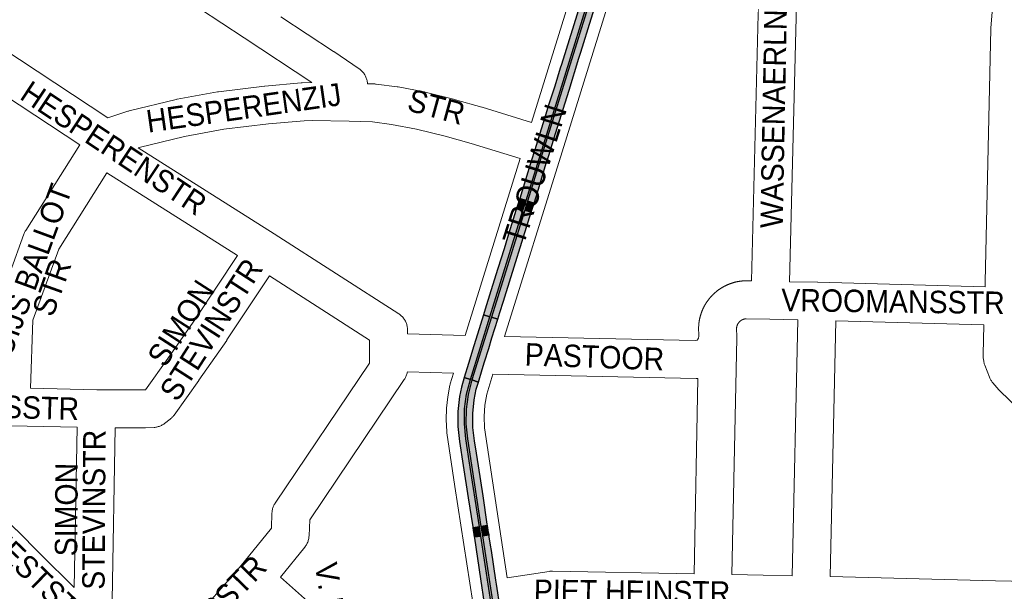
# Paper-space layout 'Layout1' of a CAD drawing. Header units: metres. Extents: x 123097 to 144122, y 392739 to 407589.
# Tile 174 of 256: x 133351 to 133689, y 395558 to 395754. Entities that reach past the tile are written whole.
import ezdxf
from ezdxf.enums import TextEntityAlignment as Align

# ---------------------------------------------------------------- set-up
doc = ezdxf.new("R2010")
doc.units = ezdxf.units.M
doc.header["$MEASUREMENT"] = 0
for name, color, linetype, lineweight in [('gs-anno-wegen algemeen tekst', 7, 'Continuous', 0), ('gs-knt-wegen algemeen', 7, 'Continuous', 0), ('ir-ARC-beton-hoofdwegen-te inspecteren', 253, 'Continuous', 0), ('ir-ARC-fietspaden naastliggend- te inspecteren', 1, 'Continuous', 0)]:
    doc.layers.add(name, color=color, linetype=linetype, lineweight=lineweight)
doc.styles.add('Style-Arial', font='arial.ttf')

psp = doc.layouts.get("Layout1")

# ---------------------------------------------------------------- hatches: boundary and pattern name
at = {"layer": 'ir-ARC-beton-hoofdwegen-te inspecteren', "linetype": 'Continuous', "lineweight": 13}
psp.add_hatch(color=252, dxfattribs=at).paths.add_polyline_path([(133520.527, 395192.83), (133520.017, 395192.869), (133525.415, 395269.294), (133525.679, 395272.975), (133530.465, 395339.8), (133530.721, 395343.372), (133533.595, 395384.166), (133533.902, 395388.566), (133534.697, 395399.983), (133534.777, 395401.93), (133534.726, 395409.1), (133534.398, 395413.802), (133533.837, 395418.482), (133525.247, 395473.935), (133521.954, 395495.076), (133521.413, 395498.55), (133519.274, 395512.283), (133513.59, 395549.133), (133509.351, 395576.809), (133508.866, 395579.976), (133505.405, 395602.568), (133504.266, 395610.118), (133503.726, 395615.242), (133503.802, 395620.394), (133504.493, 395625.499), (133505.788, 395630.486), (133512.455, 395651.978), (133523.906, 395688.773), (133524.858, 395691.83), (133529.322, 395706.172), (133555.577, 395790.581), (133556.536, 395793.65), (133568.133, 395830.755), (133578.753, 395865.055), (133579.702, 395868.12), (133585.859, 395888.005), (133587.194, 395892.301), (133588.485, 395896.455), (133598.385, 395928.316), (133602.813, 395944.038), (133605.58, 395954.435), (133606.4, 395957.516), (133618.22, 396001.923), (133619.292, 396006.821), (133624.91, 396033.677), (133625.574, 396036.855), (133627.679, 396046.925), (133629.943, 396057.756), (133630.902, 396062.624), (133631.653, 396067.529), (133635.526, 396096.695), (133636.092, 396096.611), (133632.19, 396067.465), (133631.459, 396062.539), (133630.465, 396057.659), (133628.192, 396046.807), (133626.086, 396036.748), (133625.42, 396033.57), (133619.871, 396006.689), (133618.759, 396001.798), (133606.929, 395957.377), (133606.106, 395954.286), (133603.355, 395943.956), (133601.236, 395936.027), (133598.898, 395928.16), (133589.007, 395896.292), (133587.717, 395892.137), (133586.383, 395887.838), (133580.233, 395867.957), (133579.284, 395864.891), (133568.64, 395830.484), (133557.073, 395793.481), (133556.109, 395790.398), (133529.985, 395706.386), (133525.399, 395691.652), (133524.447, 395688.593), (133513.004, 395651.816), (133506.31, 395630.324), (133505.042, 395625.395), (133504.359, 395620.351), (133504.27, 395615.262), (133504.776, 395610.198), (133509.411, 395580.06), (133509.898, 395576.89), (133514.143, 395549.23), (133519.835, 395512.326), (133521.963, 395498.639), (133522.502, 395495.168), (133525.776, 395474.109), (133534.372, 395418.527), (133534.928, 395413.78), (133535.254, 395409.012), (133535.313, 395401.896), (133535.241, 395399.958), (133534.423, 395388.523), (133534.055, 395383.387), (133531.225, 395343.335), (133530.969, 395339.767), (133526.18, 395272.941), (133525.916, 395269.269)])
at = {"layer": 'ir-ARC-fietspaden naastliggend- te inspecteren', "linetype": 'Continuous', "lineweight": 30}
for points in [[(133536.586, 395737.227), (133534.681, 395731.065), (133532.611, 395724.569), (133531.346, 395720.356), (133530.078, 395716.315), (133529.249, 395713.643), (133527.868, 395709.19), (133526.664, 395705.31), (133522.686, 395692.548), (133524.858, 395691.83), (133529.322, 395706.172), (133555.577, 395790.581), (133553.394, 395791.331), (133553.182, 395790.669), (133552.3, 395787.77), (133549.627, 395779.285), (133546.934, 395770.648), (133546.752, 395770.098), (133543.837, 395760.602), (133536.97, 395738.476)], [(133553.877, 395775.617), (133554.824, 395778.698), (133558.264, 395789.658), (133556.109, 395790.398), (133529.985, 395706.386), (133525.399, 395691.652), (133527.595, 395690.926), (133528.773, 395694.645), (133531.812, 395704.642), (133532.64, 395707.247), (133533.843, 395711.066), (133534.975, 395714.859), (133539.646, 395729.687), (133543.013, 395740.63), (133543.671, 395742.709), (133547.218, 395754.201), (133547.87, 395756.306), (133551.42, 395767.761), (133552.083, 395769.818)], [(133523.906, 395688.773), (133521.734, 395689.497), (133521.408, 395688.451), (133518.527, 395679.212), (133517.327, 395675.315), (133515.201, 395668.532), (133512.822, 395660.918), (133510.865, 395654.636), (133510.249, 395652.631), (133512.455, 395651.978)], [(133513.004, 395651.816), (133515.188, 395651.169), (133515.903, 395653.428), (133517.094, 395657.385), (133517.572, 395658.866), (133526.626, 395687.867), (133524.447, 395688.593)], [(133506.944, 395642.006), (133505.085, 395635.995), (133503.592, 395631.168), (133505.788, 395630.486), (133512.455, 395651.978), (133510.249, 395652.631), (133508.196, 395646.055)], [(133515.188, 395651.169), (133513.004, 395651.816), (133506.31, 395630.324), (133508.548, 395629.629), (133509.835, 395633.9), (133510.66, 395636.577), (133512.047, 395641.076), (133513.174, 395644.732)], [(133505.788, 395630.486), (133503.592, 395631.168), (133502.7, 395627.913), (133502.019, 395624.608), (133501.447, 395619.481), (133501.459, 395614.323), (133502.056, 395609.199), (133503.287, 395601.046), (133505.045, 395589.905), (133506.576, 395579.986), (133506.632, 395579.629), (133508.866, 395579.976), (133505.405, 395602.568), (133504.266, 395610.118), (133503.726, 395615.242), (133503.802, 395620.394), (133504.493, 395625.499)], [(133511.634, 395580.405), (133511.573, 395580.897), (133510.134, 395590.641), (133508.535, 395600.908), (133507.865, 395605.268), (133507.239, 395609.406), (133506.643, 395614.079), (133506.578, 395618.79), (133507.043, 395623.478), (133507.795, 395627.131), (133508.548, 395629.629), (133506.31, 395630.324), (133505.042, 395625.395), (133504.359, 395620.351), (133504.27, 395615.262), (133504.776, 395610.198), (133509.411, 395580.06)], [(133512.165, 395577.224), (133512.028, 395578.079), (133511.634, 395580.405), (133509.411, 395580.06), (133509.898, 395576.89)], [(133513.59, 395549.133), (133509.351, 395576.809), (133507.127, 395576.482), (133507.196, 395576.04), (133509.285, 395562.193), (133510.546, 395553.622), (133510.761, 395552.443), (133511.32, 395548.734)], [(133512.265, 395576.548), (133512.165, 395577.224), (133509.898, 395576.89), (133514.143, 395549.23), (133516.375, 395549.622), (133515.967, 395552.126), (133514.746, 395560.282), (133514.529, 395561.729), (133512.989, 395571.854), (133512.691, 395573.685)]]:
    psp.add_hatch(color=1, dxfattribs=at).paths.add_polyline_path(points, flags=0)

# ---------------------------------------------------------------- linework, layer by layer
at = {"layer": 'gs-knt-wegen algemeen', "color": 7, "linetype": 'Continuous', "flags": 128}
for points in [[(133451.381, 395732.339), (133428.185, 395747.598), (133343.8, 395803.11)], [(133526.697, 395718.651), (133550.662, 395795.634)], [(133563.317, 395792.482), (133537.202, 395708.595), (133517.493, 395645.241)], [(133294.567, 395779.602), (133302.432, 395772.263), (133302.628, 395772.072), (133302.816, 395771.873), (133304.895, 395769.578), (133314.171, 395762.144), (133325.998, 395756.633), (133326.282, 395756.492), (133326.559, 395756.337), (133326.829, 395756.169), (133381.42, 395720.21)], [(133602.21, 395664.304), (133604.749, 395764.993), (133604.765, 395765.311), (133604.796, 395765.628), (133604.843, 395765.943), (133604.905, 395766.256), (133604.983, 395766.565), (133608.427, 395779.013)], [(133620.906, 395775.29), (133617.745, 395763.867), (133617.744, 395763.862), (133615.227, 395664.031)], [(133682.299, 395662.223), (133682.353, 395663.936), (133684.228, 395750.704), (133684.236, 395750.915), (133684.25, 395751.127), (133684.712, 395756.431)], [(133440.785, 395754.894), (133458.87, 395742.998), (133458.956, 395742.94), (133467.628, 395737.036), (133467.883, 395736.854), (133468.128, 395736.659), (133468.364, 395736.453), (133468.59, 395736.235), (133468.805, 395736.007), (133469.009, 395735.769), (133469.202, 395735.521), (133469.382, 395735.265), (133469.549, 395734.999), (133469.704, 395734.727), (133469.845, 395734.447), (133469.973, 395734.16), (133470.086, 395733.868), (133470.186, 395733.571), (133470.271, 395733.269), (133470.341, 395732.963), (133470.397, 395732.655), (133470.437, 395732.344), (133470.463, 395732.032), (133470.471, 395731.895)], [(133371.821, 395710.942), (133320.066, 395745.033), (133308.452, 395750.444)], [(133381.42, 395720.21), (133388.313, 395722.476), (133388.557, 395722.551), (133388.803, 395722.616), (133404.882, 395726.54), (133405.071, 395726.583), (133405.261, 395726.62), (133419.03, 395729.122), (133419.221, 395729.154), (133419.413, 395729.18), (133435.129, 395731.08), (133435.34, 395731.102), (133447.794, 395732.197), (133447.955, 395732.209), (133448.117, 395732.217), (133451.253, 395732.336), (133451.381, 395732.339)], [(133470.471, 395731.895), (133472.833, 395731.834), (133473.053, 395731.824), (133473.272, 395731.808), (133473.49, 395731.784), (133480.621, 395730.873), (133480.814, 395730.845), (133481.007, 395730.811), (133489.897, 395729.128), (133490.088, 395729.089), (133490.277, 395729.045), (133500.428, 395726.485), (133500.613, 395726.436), (133509.646, 395723.873), (133509.776, 395723.835), (133526.697, 395718.651)], [(133522.828, 395706.22), (133506.027, 395711.366), (133497.151, 395713.884), (133487.284, 395716.372), (133478.777, 395717.982), (133472.167, 395718.827), (133464.16, 395719.034), (133451.55, 395719.318), (133448.773, 395719.213), (133436.586, 395718.141), (133421.167, 395716.277), (133407.78, 395713.845), (133392.137, 395710.028), (133391.865, 395709.939)], [(133341.893, 395627.815), (133342.748, 395652.3), (133342.765, 395652.594), (133342.795, 395652.887), (133342.838, 395653.178), (133342.895, 395653.467), (133342.965, 395653.753), (133343.047, 395654.036), (133343.142, 395654.314), (133352.681, 395680.329), (133352.781, 395680.585), (133352.892, 395680.837), (133353.013, 395681.084), (133353.145, 395681.326), (133353.287, 395681.561), (133371.821, 395710.942)], [(133391.865, 395709.939), (133438.455, 395680.454), (133438.489, 395680.433), (133481.222, 395653.025), (133481.479, 395652.851), (133481.727, 395652.665), (133481.966, 395652.468), (133482.196, 395652.26), (133482.415, 395652.041), (133482.624, 395651.811), (133482.822, 395651.572), (133483.008, 395651.324), (133483.182, 395651.067), (133483.343, 395650.803), (133483.492, 395650.531), (133483.628, 395650.252), (133483.75, 395649.967), (133483.858, 395649.676), (133483.953, 395649.381), (133484.033, 395649.081), (133484.099, 395648.778), (133484.151, 395648.472), (133484.187, 395648.164), (133484.21, 395647.855), (133484.217, 395647.545), (133484.217, 395646.188), (133503.961, 395645.573)], [(133503.961, 395645.573), (133522.828, 395706.22)], [(133381.143, 395701.316), (133364.667, 395675.199), (133355.724, 395650.807), (133354.91, 395627.503)], [(133425.877, 395673.006), (133381.143, 395701.316)], [(133377.721, 395626.974), (133393.762, 395626.89), (133394.33, 395626.924), (133402.031, 395637.685), (133411.493, 395651.285), (133425.877, 395673.006)], [(133436.859, 395666.01), (133422.307, 395644.034), (133422.223, 395643.91), (133412.694, 395630.214), (133412.644, 395630.143)], [(133471.197, 395639.881), (133471.197, 395643.986), (133436.859, 395666.01)], [(133517.493, 395645.241), (133582.874, 395643.887), (133583.49, 395643.98), (133583.533, 395643.998), (133583.638, 395644.081), (133583.798, 395644.303), (133583.948, 395644.637), (133584.088, 395645.376), (133584.056, 395648.55), (133584.06, 395648.841), (133584.077, 395649.131), (133584.084, 395649.226), (133584.093, 395649.321), (133584.102, 395649.416), (133584.111, 395649.511), (133584.121, 395649.606), (133584.132, 395649.7), (133584.143, 395649.795), (133584.154, 395649.887), (133584.166, 395649.982), (133584.179, 395650.076), (133584.192, 395650.171), (133584.206, 395650.265), (133584.221, 395650.359), (133584.236, 395650.453), (133584.251, 395650.547), (133584.267, 395650.639), (133584.283, 395650.733), (133584.3, 395650.826), (133584.318, 395650.92), (133584.336, 395651.014), (133584.355, 395651.107), (133584.374, 395651.2), (133584.394, 395651.293), (133584.413, 395651.385), (133584.434, 395651.478), (133584.456, 395651.57), (133584.477, 395651.663), (133584.5, 395651.756), (133584.523, 395651.848), (133584.546, 395651.94), (133584.57, 395652.033), (133584.594, 395652.123), (133584.619, 395652.214), (133584.645, 395652.306), (133584.671, 395652.398), (133584.698, 395652.489), (133584.725, 395652.581), (133584.753, 395652.672), (133584.781, 395652.763), (133584.809, 395652.852), (133584.838, 395652.942), (133584.868, 395653.033), (133584.898, 395653.123), (133584.929, 395653.213), (133584.961, 395653.303), (133584.992, 395653.393), (133585.025, 395653.482), (133585.057, 395653.57), (133585.09, 395653.659), (133585.124, 395653.748), (133585.159, 395653.837), (133585.194, 395653.926), (133585.229, 395654.014), (133585.265, 395654.102), (133585.301, 395654.19), (133585.338, 395654.276), (133585.375, 395654.364), (133585.413, 395654.451), (133585.452, 395654.538), (133585.491, 395654.625), (133585.53, 395654.712), (133585.57, 395654.798), (133585.611, 395654.884), (133585.651, 395654.969), (133585.692, 395655.054), (133585.734, 395655.14), (133585.776, 395655.225), (133585.819, 395655.31), (133585.863, 395655.395), (133585.907, 395655.479), (133585.951, 395655.564), (133585.995, 395655.646), (133586.04, 395655.73), (133586.086, 395655.813), (133586.133, 395655.896), (133586.179, 395655.979), (133586.227, 395656.062), (133586.274, 395656.145), (133586.323, 395656.227), (133586.37, 395656.307), (133586.419, 395656.388), (133586.469, 395656.47), (133586.519, 395656.551), (133586.57, 395656.631), (133586.621, 395656.712), (133586.672, 395656.792), (133586.724, 395656.872), (133586.775, 395656.95), (133586.828, 395657.029), (133586.882, 395657.108), (133586.935, 395657.186), (133586.99, 395657.265), (133587.044, 395657.343), (133587.099, 395657.421), (133587.155, 395657.498), (133587.21, 395657.573), (133587.266, 395657.65), (133587.323, 395657.726), (133587.38, 395657.802), (133587.438, 395657.878), (133587.496, 395657.954), (133587.555, 395658.029), (133587.614, 395658.103), (133587.672, 395658.176), (133587.732, 395658.25), (133587.793, 395658.324), (133587.853, 395658.397), (133587.915, 395658.47), (133587.976, 395658.543), (133588.038, 395658.615), (133588.101, 395658.687), (133588.162, 395658.757), (133588.225, 395658.828), (133588.289, 395658.899), (133588.353, 395658.97), (133588.418, 395659.04), (133588.482, 395659.11), (133588.548, 395659.179), (133588.613, 395659.248), (133588.678, 395659.315), (133588.745, 395659.383), (133588.811, 395659.451), (133588.879, 395659.519), (133588.946, 395659.586), (133589.014, 395659.652), (133589.083, 395659.719), (133589.152, 395659.785), (133589.219, 395659.849), (133589.289, 395659.914), (133589.359, 395659.979), (133589.429, 395660.043), (133589.5, 395660.107), (133589.571, 395660.17), (133589.642, 395660.233), (133589.714, 395660.296), (133589.784, 395660.357), (133589.857, 395660.419), (133589.929, 395660.48), (133590.003, 395660.541), (133590.076, 395660.602), (133590.15, 395660.662), (133590.224, 395660.722), (133590.299, 395660.781), (133590.372, 395660.838), (133590.447, 395660.897), (133590.523, 395660.955), (133590.599, 395661.012), (133590.675, 395661.07), (133590.751, 395661.126), (133590.828, 395661.183), (133590.906, 395661.238), (133590.981, 395661.293), (133591.059, 395661.347), (133591.137, 395661.402), (133591.216, 395661.456), (133591.295, 395661.51), (133591.374, 395661.563), (133591.453, 395661.615), (133591.533, 395661.667), (133591.611, 395661.718), (133591.691, 395661.769), (133591.772, 395661.82), (133591.853, 395661.871), (133591.934, 395661.921), (133592.015, 395661.97), (133592.097, 395662.019), (133592.179, 395662.067), (133592.259, 395662.114), (133592.342, 395662.162), (133592.425, 395662.209), (133592.508, 395662.256), (133592.591, 395662.302), (133592.675, 395662.347), (133592.759, 395662.392), (133592.843, 395662.437), (133592.925, 395662.48), (133593.01, 395662.524), (133593.095, 395662.567), (133593.18, 395662.61), (133593.266, 395662.652), (133593.351, 395662.694), (133593.437, 395662.735), (133593.523, 395662.776), (133593.608, 395662.815), (133593.694, 395662.855), (133593.781, 395662.894), (133593.868, 395662.933), (133593.955, 395662.971), (133594.043, 395663.009), (133594.13, 395663.046), (133594.218, 395663.083), (133594.304, 395663.118), (133594.393, 395663.154), (133594.481, 395663.189), (133594.57, 395663.224), (133594.659, 395663.258), (133594.748, 395663.292), (133594.837, 395663.325), (133594.927, 395663.358), (133595.014, 395663.389), (133595.104, 395663.421), (133595.194, 395663.452), (133595.285, 395663.483), (133595.375, 395663.513), (133595.466, 395663.542), (133595.556, 395663.571), (133595.647, 395663.6), (133595.736, 395663.627), (133595.827, 395663.655), (133595.919, 395663.682), (133596.01, 395663.708), (133596.102, 395663.734), (133596.194, 395663.759), (133596.286, 395663.784), (133596.378, 395663.808), (133596.468, 395663.832), (133596.56, 395663.855), (133596.653, 395663.878), (133596.746, 395663.9), (133596.838, 395663.921), (133596.931, 395663.943), (133597.024, 395663.963), (133597.117, 395663.983), (133597.209, 395664.002), (133597.302, 395664.021), (133597.395, 395664.04), (133597.489, 395664.058), (133597.583, 395664.075), (133597.676, 395664.092), (133597.77, 395664.108), (133597.864, 395664.124), (133597.956, 395664.139), (133598.05, 395664.153), (133598.145, 395664.167), (133598.239, 395664.181), (133598.333, 395664.194), (133598.428, 395664.207), (133598.522, 395664.218), (133598.613, 395664.229), (133598.617, 395664.23), (133598.62, 395664.23), (133598.709, 395664.24), (133598.804, 395664.251), (133598.899, 395664.261), (133598.994, 395664.27), (133599.088, 395664.278), (133599.183, 395664.287), (133599.278, 395664.294), (133599.373, 395664.301), (133599.466, 395664.308), (133599.561, 395664.313), (133599.656, 395664.319), (133599.752, 395664.324), (133599.847, 395664.328), (133599.942, 395664.332), (133600.037, 395664.335), (133600.132, 395664.338), (133600.226, 395664.34), (133600.488, 395664.34), (133602.21, 395664.304)], [(133615.227, 395664.031), (133624.858, 395663.831), (133624.904, 395663.829), (133682.299, 395662.223)], [(133618.072, 395650.949), (133608.418, 395651.151), (133600.381, 395651.319), (133600.343, 395651.317), (133600.305, 395651.315), (133600.267, 395651.312), (133600.23, 395651.309), (133600.192, 395651.305), (133600.155, 395651.301), (133600.117, 395651.296), (133600.08, 395651.292), (133600.042, 395651.286), (133600.005, 395651.281), (133599.967, 395651.275), (133599.93, 395651.268), (133599.893, 395651.261), (133599.856, 395651.254), (133599.819, 395651.246), (133599.782, 395651.238), (133599.745, 395651.23), (133599.708, 395651.221), (133599.671, 395651.212), (133599.635, 395651.202), (133599.599, 395651.192), (133599.562, 395651.182), (133599.526, 395651.171), (133599.49, 395651.16), (133599.454, 395651.148), (133599.418, 395651.136), (133599.382, 395651.124), (133599.347, 395651.111), (133599.311, 395651.098), (133599.276, 395651.084), (133599.24, 395651.07), (133599.206, 395651.056), (133599.171, 395651.041), (133599.136, 395651.026), (133599.101, 395651.011), (133599.067, 395650.995), (133599.033, 395650.979), (133598.999, 395650.962), (133598.965, 395650.945), (133598.932, 395650.928), (133598.898, 395650.911), (133598.865, 395650.893), (133598.831, 395650.874), (133598.799, 395650.856), (133598.766, 395650.836), (133598.733, 395650.817), (133598.701, 395650.797), (133598.669, 395650.777), (133598.637, 395650.757), (133598.606, 395650.736), (133598.574, 395650.715), (133598.543, 395650.693), (133598.512, 395650.672), (133598.482, 395650.649), (133598.451, 395650.627), (133598.421, 395650.604), (133598.391, 395650.581), (133598.361, 395650.558), (133598.332, 395650.534), (133598.303, 395650.51), (133598.274, 395650.485), (133598.245, 395650.461), (133598.217, 395650.436), (133598.189, 395650.411), (133598.161, 395650.385), (133598.133, 395650.359), (133598.106, 395650.333), (133598.079, 395650.306), (133598.053, 395650.279), (133598.026, 395650.252), (133598, 395650.225), (133597.974, 395650.197), (133597.949, 395650.169), (133597.923, 395650.141), (133597.898, 395650.113), (133597.874, 395650.084), (133597.85, 395650.055), (133597.826, 395650.026), (133597.802, 395649.996), (133597.779, 395649.966), (133597.756, 395649.936), (133597.733, 395649.906), (133597.71, 395649.875), (133597.689, 395649.845), (133597.667, 395649.814), (133597.645, 395649.783), (133597.624, 395649.751), (133597.604, 395649.72), (133597.583, 395649.688), (133597.563, 395649.655), (133597.544, 395649.623), (133597.525, 395649.591), (133597.506, 395649.558), (133597.487, 395649.525), (133597.469, 395649.492), (133597.451, 395649.459), (133597.433, 395649.425), (133597.416, 395649.391), (133597.399, 395649.357), (133597.383, 395649.323), (133597.367, 395649.289), (133597.351, 395649.254), (133597.336, 395649.22), (133597.321, 395649.185), (133597.307, 395649.15), (133597.292, 395649.115), (133597.279, 395649.08), (133597.265, 395649.045), (133597.252, 395649.009), (133597.24, 395648.973), (133597.227, 395648.938), (133597.216, 395648.902), (133597.204, 395648.866), (133597.193, 395648.83), (133597.182, 395648.793), (133597.172, 395648.757), (133597.162, 395648.72), (133597.152, 395648.684), (133597.143, 395648.647), (133597.135, 395648.61), (133597.126, 395648.573), (133597.118, 395648.536), (133597.111, 395648.499), (133597.104, 395648.462), (133597.097, 395648.425), (133597.091, 395648.388), (133597.085, 395648.35), (133597.079, 395648.314), (133597.114, 395644.862), (133597.111, 395644.672)], [(133616.168, 395563.201), (133618.072, 395650.949)], [(133631.088, 395650.631), (133629.184, 395562.9)], [(133681.892, 395649.209), (133631.088, 395650.631)], [(133693.506, 395620.708), (133687.402, 395626.529), (133687.18, 395626.751), (133686.97, 395626.983), (133684.932, 395629.34), (133684.754, 395629.556), (133684.585, 395629.779), (133684.426, 395630.01), (133684.276, 395630.247), (133684.137, 395630.49), (133684.009, 395630.739), (133683.892, 395630.993), (133683.785, 395631.252), (133682.187, 395635.39), (133682.093, 395635.651), (133682.009, 395635.916), (133681.937, 395636.184), (133681.877, 395636.455), (133681.828, 395636.728), (133681.651, 395637.86), (133681.611, 395638.16), (133681.586, 395638.462), (133681.574, 395638.765), (133681.576, 395639.068), (133681.892, 395649.209)], [(133597.111, 395644.663), (133595.489, 395563.601)], [(133597.111, 395644.672), (133597.111, 395644.669), (133597.111, 395644.666), (133597.111, 395644.663)], [(133597.111, 395644.672), (133597.111, 395644.669), (133597.111, 395644.666), (133597.111, 395644.663)], [(133406.745, 395543.314), (133426.761, 395566.153), (133437.524, 395579.535), (133437.73, 395584.719), (133437.749, 395585.019), (133437.782, 395585.318), (133437.828, 395585.614), (133437.888, 395585.909), (133437.962, 395586.2), (133438.048, 395586.488), (133438.149, 395586.771), (133438.262, 395587.049), (133438.387, 395587.322), (133438.526, 395587.589), (133438.676, 395587.849), (133438.838, 395588.102), (133471.197, 395636.066), (133471.197, 395639.875)], [(133471.197, 395639.875), (133471.197, 395639.878), (133471.197, 395639.881)], [(133471.197, 395639.875), (133471.197, 395639.878), (133471.197, 395639.881)], [(133484.152, 395633.164), (133484.109, 395632.893), (133484.048, 395632.602), (133483.974, 395632.314), (133483.887, 395632.03), (133483.788, 395631.75), (133483.675, 395631.475), (133483.55, 395631.205), (133483.413, 395630.941), (133483.264, 395630.684), (133483.104, 395630.434), (133450.666, 395582.354), (133450.449, 395576.872), (133450.428, 395576.553), (133450.392, 395576.236), (133450.341, 395575.921), (133450.274, 395575.609), (133450.191, 395575.3), (133450.094, 395574.996), (133449.982, 395574.697), (133449.856, 395574.404), (133449.715, 395574.117), (133449.56, 395573.838), (133449.392, 395573.567), (133449.211, 395573.304), (133449.017, 395573.05), (133440.693, 395562.7)], [(133499.983, 395632.671), (133484.152, 395633.164)], [(133514.655, 395501.413), (133506.559, 395554.006), (133500.439, 395593.747), (133500.434, 395593.782), (133497.696, 395612.222), (133497.67, 395612.422), (133497.65, 395612.622), (133497.461, 395616.617), (133497.58, 395620.615), (133498.004, 395624.592), (133498.732, 395628.525), (133498.791, 395628.765), (133498.859, 395629.003), (133499.983, 395632.671)], [(133513.488, 395632.302), (133511.383, 395625.433), (133510.745, 395621.629), (133510.486, 395617.782), (133510.606, 395613.927), (133513.31, 395595.711), (133518.434, 395562.435)], [(133583.814, 395630.879), (133583.712, 395630.87), (133583.436, 395630.859), (133583.159, 395630.858), (133513.488, 395632.302)], [(133412.644, 395630.143), (133404.148, 395618.271), (133403.983, 395618.051), (133403.81, 395617.839), (133403.627, 395617.633), (133403.436, 395617.436), (133403.237, 395617.247), (133403.03, 395617.066), (133402.816, 395616.894), (133400.855, 395615.391), (133400.615, 395615.215), (133400.368, 395615.051), (133400.112, 395614.898), (133399.851, 395614.757), (133399.583, 395614.628), (133399.309, 395614.512), (133399.03, 395614.407), (133398.747, 395614.316), (133398.46, 395614.238), (133398.17, 395614.173), (133397.877, 395614.122), (133397.582, 395614.083), (133397.286, 395614.059), (133394.333, 395613.881), (133394.12, 395613.871), (133393.907, 395613.869), (133383.957, 395613.922), (133382.874, 395554.75)], [(133582.472, 395563.843), (133583.814, 395630.879)], [(133354.91, 395627.503), (133377.659, 395626.976), (133377.712, 395626.974)], [(133377.712, 395626.974), (133377.717, 395626.974), (133377.721, 395626.974)], [(133377.712, 395626.974), (133377.717, 395626.974), (133377.721, 395626.974)], [(133312.281, 395615.522), (133312.333, 395615.475), (133312.457, 395615.357), (133349.995, 395578.968), (133350.068, 395578.897), (133358.373, 395570.59), (133369.933, 395559.219)], [(133370.939, 395614.108), (133348.023, 395614.64), (133348.013, 395614.64), (133312.281, 395615.522)], [(133369.933, 395559.219), (133370.939, 395614.108)], [(133518.434, 395562.435), (133532.752, 395564.67), (133533.032, 395564.708), (133533.313, 395564.733), (133533.595, 395564.746), (133533.877, 395564.747), (133582.472, 395563.843)], [(133440.693, 395562.7), (133454.018, 395550.785), (133454.242, 395550.574), (133454.457, 395550.353), (133454.66, 395550.122), (133454.853, 395549.882), (133455.034, 395549.632), (133455.203, 395549.375), (133455.36, 395549.11), (133455.504, 395548.838), (133457.074, 395545.689), (133457.193, 395545.437), (133457.301, 395545.18), (133457.398, 395544.919), (133457.484, 395544.653), (133457.558, 395544.384), (133457.621, 395544.113), (133457.672, 395543.838), (133464.227, 395503.895)], [(133595.489, 395563.601), (133606.142, 395563.403), (133606.152, 395563.403), (133616.168, 395563.201)], [(133629.184, 395562.9), (133685.862, 395561.419), (133746.166, 395560.145), (133746.237, 395560.168), (133746.836, 395560.59), (133748.074, 395561.849), (133749.721, 395563.869)]]:
    psp.add_lwpolyline(points, dxfattribs=at)
at = {"layer": 'ir-ARC-beton-hoofdwegen-te inspecteren', "color": 252, "linetype": 'Continuous', "lineweight": 13}
for points in [[(133555.577, 395790.581), (133529.322, 395706.172), (133524.858, 395691.83), (133523.906, 395688.773), (133512.455, 395651.978), (133505.788, 395630.486), (133504.493, 395625.499), (133503.802, 395620.394), (133503.726, 395615.242), (133504.266, 395610.118), (133505.405, 395602.568), (133508.866, 395579.976), (133509.351, 395576.809), (133513.59, 395549.133)], [(133514.143, 395549.23), (133509.898, 395576.89), (133509.411, 395580.06), (133504.776, 395610.198), (133504.27, 395615.262), (133504.359, 395620.351), (133505.042, 395625.395), (133506.31, 395630.324), (133513.004, 395651.816), (133524.447, 395688.593), (133525.399, 395691.652), (133529.985, 395706.386), (133556.109, 395790.398)]]:
    psp.add_lwpolyline(points, dxfattribs=at)
at = {"layer": 'ir-ARC-fietspaden naastliggend- te inspecteren', "color": 1, "linetype": 'Continuous', "lineweight": 30}
for points in [[(133536.586, 395737.227), (133534.681, 395731.065), (133532.611, 395724.569), (133531.346, 395720.356), (133530.078, 395716.315), (133529.249, 395713.643), (133527.868, 395709.19), (133526.664, 395705.31), (133522.686, 395692.548), (133524.858, 395691.83), (133529.322, 395706.172), (133555.577, 395790.581), (133553.394, 395791.331), (133553.182, 395790.669), (133552.3, 395787.77), (133549.627, 395779.285), (133546.934, 395770.648), (133546.752, 395770.098), (133543.837, 395760.602), (133536.97, 395738.476)], [(133553.877, 395775.617), (133554.824, 395778.698), (133558.264, 395789.658), (133556.109, 395790.398), (133529.985, 395706.386), (133525.399, 395691.652), (133527.595, 395690.926), (133528.773, 395694.645), (133531.812, 395704.642), (133532.64, 395707.247), (133533.843, 395711.066), (133534.975, 395714.859), (133539.646, 395729.687), (133543.013, 395740.63), (133543.671, 395742.709), (133547.218, 395754.201), (133547.87, 395756.306), (133551.42, 395767.761), (133552.083, 395769.818)], [(133521.734, 395689.497), (133523.906, 395688.773), (133524.858, 395691.83), (133522.686, 395692.548)], [(133523.906, 395688.773), (133521.734, 395689.497), (133521.408, 395688.451), (133518.527, 395679.212), (133517.327, 395675.315), (133515.201, 395668.532), (133512.822, 395660.918), (133510.865, 395654.636), (133510.249, 395652.631), (133512.455, 395651.978)], [(133526.626, 395687.867), (133527.595, 395690.926), (133525.399, 395691.652), (133524.447, 395688.593)], [(133513.004, 395651.816), (133515.188, 395651.169), (133515.903, 395653.428), (133517.094, 395657.385), (133517.572, 395658.866), (133526.626, 395687.867), (133524.447, 395688.593)], [(133506.944, 395642.006), (133505.085, 395635.995), (133503.592, 395631.168), (133505.788, 395630.486), (133512.455, 395651.978), (133510.249, 395652.631), (133508.196, 395646.055)], [(133515.188, 395651.169), (133513.004, 395651.816), (133506.31, 395630.324), (133508.548, 395629.629), (133509.835, 395633.9), (133510.66, 395636.577), (133512.047, 395641.076), (133513.174, 395644.732)], [(133505.788, 395630.486), (133503.592, 395631.168), (133502.7, 395627.913), (133502.019, 395624.608), (133501.447, 395619.481), (133501.459, 395614.323), (133502.056, 395609.199), (133503.287, 395601.046), (133505.045, 395589.905), (133506.576, 395579.986), (133506.632, 395579.629), (133508.866, 395579.976), (133505.405, 395602.568), (133504.266, 395610.118), (133503.726, 395615.242), (133503.802, 395620.394), (133504.493, 395625.499)], [(133511.634, 395580.405), (133511.573, 395580.897), (133510.134, 395590.641), (133508.535, 395600.908), (133507.865, 395605.268), (133507.239, 395609.406), (133506.643, 395614.079), (133506.578, 395618.79), (133507.043, 395623.478), (133507.795, 395627.131), (133508.548, 395629.629), (133506.31, 395630.324), (133505.042, 395625.395), (133504.359, 395620.351), (133504.27, 395615.262), (133504.776, 395610.198), (133509.411, 395580.06)], [(133509.351, 395576.809), (133508.866, 395579.976), (133506.632, 395579.629), (133507.127, 395576.482)], [(133512.165, 395577.224), (133512.028, 395578.079), (133511.634, 395580.405), (133509.411, 395580.06), (133509.898, 395576.89)], [(133513.59, 395549.133), (133509.351, 395576.809), (133507.127, 395576.482), (133507.196, 395576.04), (133509.285, 395562.193), (133510.546, 395553.622), (133510.761, 395552.443), (133511.32, 395548.734)], [(133512.265, 395576.548), (133512.165, 395577.224), (133509.898, 395576.89), (133514.143, 395549.23), (133516.375, 395549.622), (133515.967, 395552.126), (133514.746, 395560.282), (133514.529, 395561.729), (133512.989, 395571.854), (133512.691, 395573.685)]]:
    psp.add_lwpolyline(points, close=True, dxfattribs=at)
at = {"layer": 'ir-ARC-fietspaden naastliggend- te inspecteren', "color": 1, "linetype": 'Continuous', "lineweight": 30, "extrusion": (0, 0, -1)}
for points in [[(-133521.734, 395689.497), (-133523.906, 395688.773), (-133522.686, 395692.548), (-133524.858, 395691.83)], [(-133526.626, 395687.867), (-133527.595, 395690.926), (-133524.447, 395688.593), (-133525.399, 395691.652)]]:
    psp.add_solid(points, dxfattribs=at)
at = {"layer": 'ir-ARC-fietspaden naastliggend- te inspecteren', "color": 1, "linetype": 'Continuous', "lineweight": 30}
psp.add_solid([(133509.351, 395576.809), (133508.866, 395579.976), (133507.127, 395576.482), (133506.632, 395579.629)], dxfattribs=at)

# ---------------------------------------------------------------- texts
at = {"layer": 'gs-anno-wegen algemeen tekst', "color": 7, "style": 'Style-Arial', "width": 0.909091}
for s, rotation, p in [('WASSENAERLN', 88.8998, (133609.75, 395719.885)), ('HESPERENSTR', 326.42285, (133383.498, 395709.838)), ('HESPERENZIJ', 8.09386, (133428.052, 395723.667)), ('STR', 344.69799, (133494.143, 395723.987)), ('TROUWLN', 72.3695, (133527.81, 395700.804)), ('BUIJS BALLOT', 69.86265, (133354.024, 395665.08)), ('STR', 70.36682, (133362.225, 395662.073)), ('STEVINSTR', 57.23223, (133416.879, 395647.628)), ('SIMON', 57.23223, (133406.503, 395649.811)), ('VROOMANSSTR', 359.24392, (133650.688, 395657.268)), ('PASTOOR', 357.9368, (133548.34, 395638.301)), ('SNELLIUSSTR', 358.3266, (133338.185, 395621.379)), ('C. V. UITGEESTSTR', 315.89039, (133341.05, 395578.573)), ('STEVINSTR', 89.64468, (133376.666, 395585.824)), ('SIMON', 89.64468, (133367.195, 395585.883)), ('CHRISTIAAN HUIJGENSSTR', 45.89721, (133388.187, 395521.25)), ('V. MUSSCHEN', 279.46839, (133461.749, 395534.08)), ('PIET HEINSTR', 359.45174, (133561.215, 395557.726))]:
    psp.add_text(s, height=7.7, rotation=rotation, dxfattribs=at).set_placement(p, align=Align.MIDDLE_CENTER)

doc.saveas('drawing.dxf')
